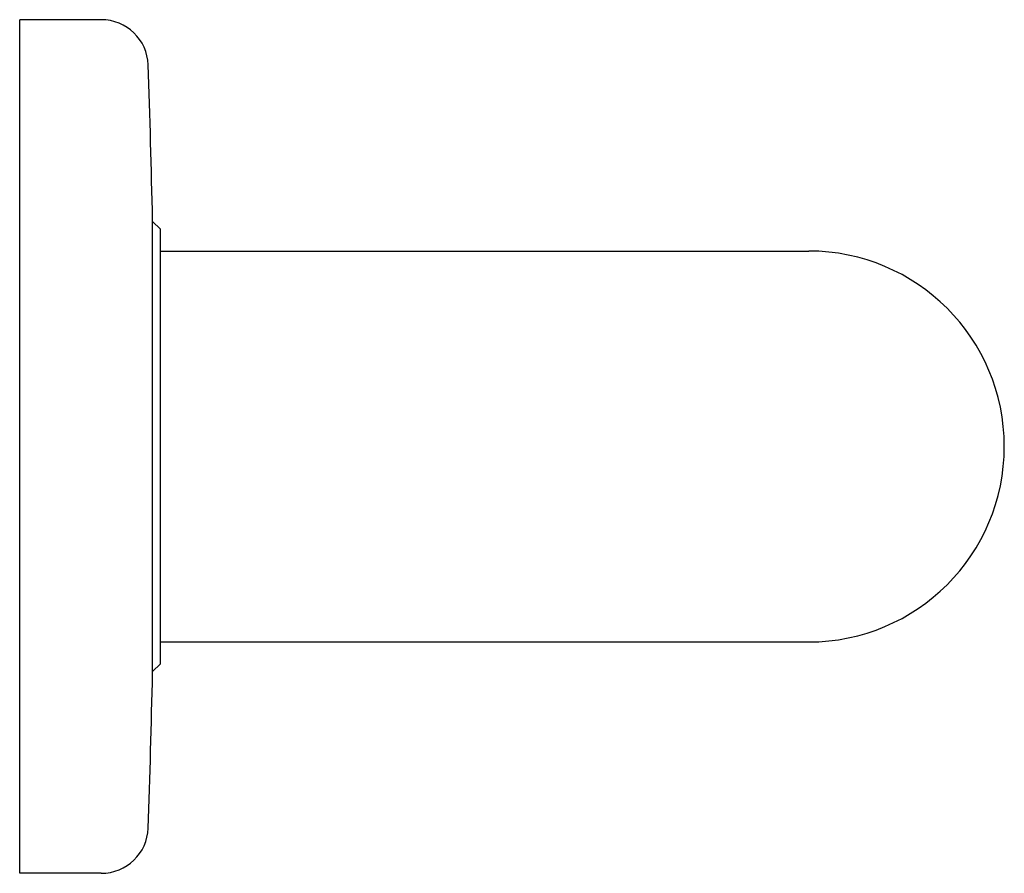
# Model space of a CAD drawing. Header units: millimetres. Extents: x 3931.3851 to 3931.4485, y 1986.7303 to 1986.7853.
import ezdxf

# ---------------------------------------------------------------- set-up
doc = ezdxf.new("R2010")
doc.units = ezdxf.units.MM
doc.layers.add('SANINDUSA', color=3, linetype='Continuous')

msp = doc.modelspace()

# ---------------------------------------------------------------- linework, layer by layer
at = {"layer": 'SANINDUSA'}
for p, q in [((3931.390359, 1986.785311), (3931.385099, 1986.785311)), ((3931.385099, 1986.730311), (3931.385099, 1986.785311)), ((3931.39366, 1986.743205), (3931.39366, 1986.772417)), ((3931.393662, 1986.743305), (3931.393662, 1986.772316)), ((3931.394165, 1986.771813), (3931.393662, 1986.772316)), ((3931.394165, 1986.743809), (3931.394165, 1986.771813)), ((3931.394165, 1986.770402), (3931.435954, 1986.770402)), ((3931.394165, 1986.745219), (3931.435954, 1986.745219)), ((3931.394165, 1986.743809), (3931.393662, 1986.743305)), ((3931.390359, 1986.730311), (3931.385099, 1986.730311))]:
    msp.add_line(p, q, dxfattribs=at)
for centre, radius, start, end in [((3931.390359, 1986.782289), 0.003022, 2.02109, 90), ((3930.69672, 1986.757811), 0.697093, 1.20061, 2.021088), ((3931.435954, 1986.757811), 0.012592, 270, 90), ((3930.69672, 1986.757811), 0.697093, 357.978912, 358.79939), ((3931.390359, 1986.733333), 0.003022, 270, 357.97891)]:
    msp.add_arc(centre, radius, start, end, dxfattribs=at)

doc.saveas('drawing.dxf')
